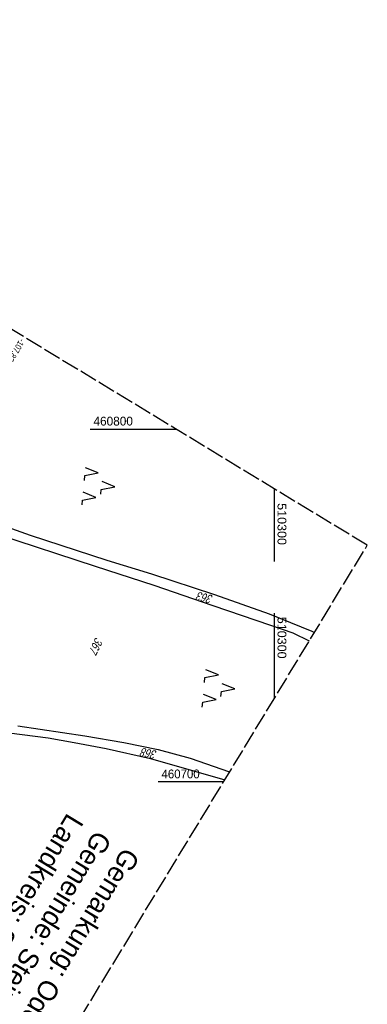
# Model space of a CAD drawing. Extents: x 509601 to 510326, y 459976 to 460916.
# Tile 39 of 39: x 510228 to 510326, y 460637 to 460916. Entities that reach past the tile are written whole.
import ezdxf

# ---------------------------------------------------------------- set-up
doc = ezdxf.new("R2010")
doc.units = 0
doc.header["$LTSCALE"] = 10
doc.header["$MEASUREMENT"] = 0
doc.linetypes.add('LT00', pattern=[0])
doc.linetypes.add('LT14', pattern=[0.6, 0.5, -0.1])
doc.layers.get('0').update_dxf_attribs({"linetype": 'LT00'})
doc.layers.add('-BLATT_109-RAND', color=7, linetype='LT14', plot=False)
for name, color, linetype in [('ABSTAND', 8, 'LT00'), ('DFK_FLUR_NR', 250, 'LT00'), ('DFK_KATASTER', 250, 'LT00'), ('DFK_NUTZUNG', 250, 'LT00'), ('GRENZNAME_B', 250, 'Continuous'), ('V109_RASTER', 250, 'LT00')]:
    doc.layers.add(name, color=color, linetype=linetype)
doc.styles.get("Standard").update_dxf_attribs({"font": 'ARIAL.TTF'})
doc.styles.add('UNIR-H', font='unir_h.shx', dxfattribs={"width": 0.8})

# ---------------------------------------------------------------- blocks, each defined once
blk = doc.blocks.new('SYMB7221')
at = {"color": 0, "linetype": 'ByBlock'}
for p, q in [((0, 0.435), (-0.11, 0.065)), ((0.11, 0.065), (0, 0.435)), ((0.25, 0.065), (0.11, 0.065)), ((-0.35, -0.065), (-0.46, -0.435)), ((0.35, -0.065), (0.24, -0.435))]:
    blk.add_line(p, q, dxfattribs=at)
for points in [[(-0.1, -0.435), (-0.24, -0.435), (-0.35, -0.065)], [(0.6, -0.435), (0.46, -0.435), (0.35, -0.065)]]:
    blk.add_lwpolyline(points, dxfattribs=at)

msp = doc.modelspace()

# ---------------------------------------------------------------- linework, layer by layer
at = {"layer": '-BLATT_109-RAND'}
msp.add_lwpolyline([(510081.13, 460916.02), (509600.99, 460125.39), (509846.3, 459976.42), (510326.44, 460767.05), (510081.13, 460916.02)], dxfattribs=at)
at = {"layer": 'DFK_KATASTER'}
for p, q in [((510219.99, 460773.79), (510230.88, 460769.92)), ((510217.34, 460771.62), (510249.29, 460761.1)), ((510230.88, 460769.92), (510252.59, 460762.8)), ((510252.59, 460762.8), (510265.29, 460758.94)), ((510249.29, 460761.1), (510265.93, 460755.76)), ((510265.29, 460758.94), (510283.12, 460753.07)), ((510265.93, 460755.76), (510282.65, 460750.01)), ((510283.12, 460753.07), (510298.63, 460747.66)), ((510282.65, 460750.01), (510299, 460744.4)), ((510298.63, 460747.66), (510310.74, 460742.71)), ((510299, 460744.4), (510305.36, 460742.26)), ((510310.74, 460742.71), (510311.44, 460742.36)), ((510305.36, 460742.26), (510309.99, 460739.97)), ((510227.45, 460715.93), (510246.39, 460713.03)), ((510224.99, 460713.92), (510236.03, 460712.48)), ((510236.03, 460712.48), (510243.4, 460711.14)), ((510246.39, 460713.03), (510257.44, 460711.17)), ((510243.4, 460711.14), (510252.43, 460709.48)), ((510252.43, 460709.48), (510265.03, 460706.59)), ((510257.44, 460711.17), (510267.19, 460709.14)), ((510267.19, 460709.14), (510276.21, 460706.71)), ((510265.03, 460706.59), (510277.18, 460703.14)), ((510276.21, 460706.71), (510287.43, 460702.83)), ((510277.18, 460703.14), (510286.08, 460700.59))]:
    msp.add_line(p, q, dxfattribs=at)
at = {"layer": 'V109_RASTER'}
for p, q in [((510247.92, 460800), (510272.18, 460800)), ((510300, 460783.11), (510300, 460762.48)), ((510300, 460747.78), (510300, 460723.52)), ((510285.72, 460700), (510267.22, 460700))]:
    msp.add_line(p, q, dxfattribs=at)

# ---------------------------------------------------------------- block references
at = {"layer": 'DFK_NUTZUNG', "xscale": 10.00000000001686, "yscale": 10, "zscale": 10, "rotation": 264.7377100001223}
for p in [(510250.52, 460784.07), (510284.55, 460726.77)]:
    msp.add_blockref('SYMB7221', p, dxfattribs=at)

# ---------------------------------------------------------------- texts
at = {"layer": 'ABSTAND', "width": 0.75}
msp.add_text(' -107.82-', height=1.8, rotation=-121.0235, dxfattribs=at).set_placement((510228.32, 460826.28))
at = {"layer": 'DFK_FLUR_NR', "oblique": 13.754, "width": 0.75}
for s, rotation, p in [('363', 165.5255, (510282.88, 460752.81)), ('367', 243.5238, (510249.47, 460741.13)), ('368', 168.4636, (510266.96, 460708.79))]:
    msp.add_text(s, height=2.5, rotation=rotation, dxfattribs=at).set_placement(p)
at = {"layer": 'GRENZNAME_B', "insert": (510262.22, 460678.84), "char_height": 5.6, "attachment_point": 1, "rotation": 238.7304, "style": 'UNIR-H'}
msp.add_mtext('{\\W1;Gemarkung: Oder\\PGemeinde: Steinberg\\PLandkreis: Schwandorf}', dxfattribs=at)
at = {"layer": 'V109_RASTER'}
for s, rotation, width, p in [(' 460800', -0.0012, 0.958, (510247.92, 460801)), (' 510300', -90.0012, 1.017, (510301, 460779.98)), (' 510300', -90.0012, 1.017, (510301, 460747.78)), (' 460700', -0.0012, 0.928, (510267.22, 460701))]:
    msp.add_text(s, height=2.5, rotation=rotation, dxfattribs=dict(at, width=width)).set_placement(p)

doc.saveas('drawing.dxf')
